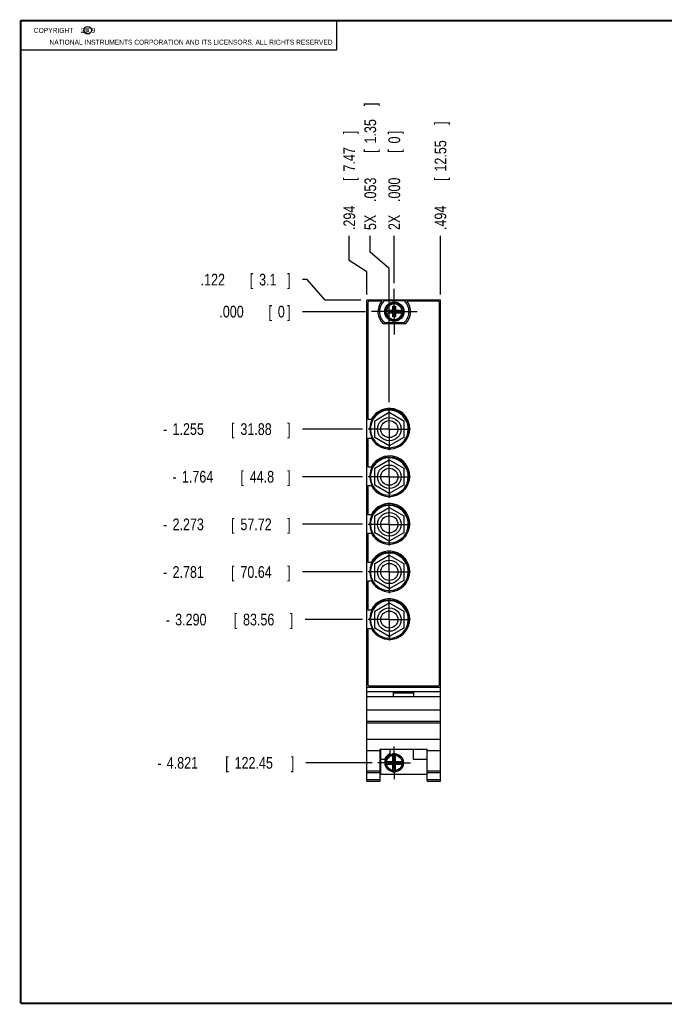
# Model space of a CAD drawing. Header units: inches. Extents: x 0.2 to 16.8, y 0.1 to 10.8.
# Tile 1 of 10: x 0.2 to 7.1, y 0.2 to 10.8. Entities that reach past the tile are written whole.
import ezdxf

# ---------------------------------------------------------------- set-up
doc = ezdxf.new("R2010")
doc.units = ezdxf.units.IN
doc.header["$LTSCALE"] = 0.935
doc.header["$MEASUREMENT"] = 0
doc.linetypes.add('CENTER', pattern=[0.6, 0.375, -0.075, 0.075, -0.075])
doc.layers.get('0').update_dxf_attribs({"linetype": 'CONTINUOUS'})
doc.layers.add('DEFAULT_1', color=7, linetype='CENTER')
doc.layers.add('DIMENSIONS', color=7, linetype='CONTINUOUS')
doc.styles.get("Standard").update_dxf_attribs({"font": 'txt', "width": 0.8})
doc.dimstyles.new('DIMSTYLE_1', dxfattribs={"dimtxt": 0.125, "dimasz": 0.18, "dimexe": 0.18, "dimexo": 0.0625, "dimgap": 0.09, "dimtad": 0, "dimtih": 1, "dimtoh": 1, "dimdec": 3, "dimzin": 4, "dimdsep": 46, "dimtxsty": 'STANDARD', "dimblk": '_FILLED', "dimblk1": '_FILLED', "dimblk2": '_FILLED', "dimcen": 0.09, "dimadec": 0, "dimazin": 0, "dimtp": 0.001, "dimtm": 0.001, "dimtfac": 1, "dimtdec": 3, "dimtofl": 0, "dimtmove": 0, "dimatfit": 3, "dimldrblk": '_FILLED', "dimfxl": 1, "dimtolj": 1, "dimtzin": 4, "dimarcsym": 0})

# ---------------------------------------------------------------- blocks, each defined once
blk = doc.blocks.new('*D0')
at = {"layer": 'DIMENSIONS', "color": 2, "linetype": 'CONTINUOUS'}
for p, q in [((3.312, 7.992), (3.26, 7.992)), ((3.502, 7.771), (3.312, 7.992)), ((3.885, 7.771), (3.502, 7.771))]:
    blk.add_line(p, q, dxfattribs=at)
at = {"layer": 'DIMENSIONS', "color": 2, "linetype": 'CONTINUOUS', "width": 0.8}
for s, p in [('.122', (2.173, 7.929)), ('[', (2.698, 7.929)), ('3.1', (2.798, 7.929)), (']', (3.098, 7.929))]:
    blk.add_text(s, height=0.125, dxfattribs=at).set_placement(p)
blk = doc.blocks.new('_FILLED')
at = {"color": 0, "linetype": 'BYBLOCK'}
blk.add_solid([(0, 0), (-1, 0.174), (-1, -0.174)], dxfattribs=at)
blk = doc.blocks.new('*D1')
at = {"layer": 'DIMENSIONS', "color": 2, "linetype": 'CONTINUOUS'}
blk.add_line((3.901, 6.394), (3.26, 6.394), dxfattribs=at)
at = {"layer": 'DIMENSIONS', "color": 2, "linetype": 'CONTINUOUS', "width": 0.8}
for s, p in [('1.255', (1.873, 6.332)), ('[', (2.498, 6.332)), ('31.88', (2.598, 6.332)), (']', (3.098, 6.332)), ('-', (1.773, 6.332))]:
    blk.add_text(s, height=0.125, dxfattribs=at).set_placement(p)
blk = doc.blocks.new('*D2')
at = {"layer": 'DIMENSIONS', "color": 2, "linetype": 'CONTINUOUS'}
blk.add_line((3.901, 5.885), (3.26, 5.885), dxfattribs=at)
at = {"layer": 'DIMENSIONS', "color": 2, "linetype": 'CONTINUOUS', "width": 0.8}
for s, p in [('1.764', (1.973, 5.823)), ('[', (2.598, 5.823)), ('44.8', (2.698, 5.823)), (']', (3.098, 5.823)), ('-', (1.873, 5.823))]:
    blk.add_text(s, height=0.125, dxfattribs=at).set_placement(p)
blk = doc.blocks.new('*D3')
at = {"layer": 'DIMENSIONS', "color": 2, "linetype": 'CONTINUOUS'}
blk.add_line((3.901, 5.377), (3.26, 5.377), dxfattribs=at)
at = {"layer": 'DIMENSIONS', "color": 2, "linetype": 'CONTINUOUS', "width": 0.8}
for s, p in [('-', (1.773, 5.314)), ('2.273', (1.873, 5.314)), ('[', (2.498, 5.314)), ('57.72', (2.598, 5.314)), (']', (3.098, 5.314))]:
    blk.add_text(s, height=0.125, dxfattribs=at).set_placement(p)
blk = doc.blocks.new('*D4')
at = {"layer": 'DIMENSIONS', "color": 2, "linetype": 'CONTINUOUS'}
blk.add_line((3.901, 4.868), (3.26, 4.868), dxfattribs=at)
at = {"layer": 'DIMENSIONS', "color": 2, "linetype": 'CONTINUOUS', "width": 0.8}
for s, p in [('-', (1.773, 4.805)), ('2.781', (1.873, 4.805)), ('[', (2.498, 4.805)), ('70.64', (2.598, 4.805)), (']', (3.098, 4.805))]:
    blk.add_text(s, height=0.125, dxfattribs=at).set_placement(p)
blk = doc.blocks.new('*D5')
at = {"layer": 'DIMENSIONS', "color": 2, "linetype": 'CONTINUOUS'}
blk.add_line((3.901, 4.359), (3.289, 4.359), dxfattribs=at)
at = {"layer": 'DIMENSIONS', "color": 2, "linetype": 'CONTINUOUS', "width": 0.8}
for s, p in [('3.290', (1.901, 4.297)), ('[', (2.526, 4.297)), ('83.56', (2.626, 4.297)), (']', (3.126, 4.297)), ('-', (1.801, 4.297))]:
    blk.add_text(s, height=0.125, dxfattribs=at).set_placement(p)
blk = doc.blocks.new('*D6')
at = {"layer": 'DIMENSIONS', "color": 2, "linetype": 'CONTINUOUS'}
blk.add_line((4.005, 2.828), (3.298, 2.828), dxfattribs=at)
at = {"layer": 'DIMENSIONS', "color": 2, "linetype": 'CONTINUOUS', "width": 0.8}
for s, p in [('4.821', (1.811, 2.766)), ('[', (2.436, 2.766)), ('122.45', (2.536, 2.766)), (']', (3.136, 2.766)), ('-', (1.711, 2.766))]:
    blk.add_text(s, height=0.125, dxfattribs=at).set_placement(p)
blk = doc.blocks.new('*D7')
at = {"layer": 'DIMENSIONS', "color": 2, "linetype": 'CONTINUOUS'}
blk.add_line((3.936, 7.649), (3.26, 7.649), dxfattribs=at)
at = {"layer": 'DIMENSIONS', "color": 2, "linetype": 'CONTINUOUS', "width": 0.8}
for s, p in [('.000', (2.373, 7.587)), ('[', (2.898, 7.587)), ('0', (2.998, 7.587)), (']', (3.098, 7.587))]:
    blk.add_text(s, height=0.125, dxfattribs=at).set_placement(p)
blk = doc.blocks.new('*D8')
at = {"layer": 'DIMENSIONS', "color": 2, "linetype": 'CONTINUOUS'}
for p, q in [((3.985, 8.285), (3.985, 8.459)), ((4.189, 8.109), (3.985, 8.285)), ((4.189, 6.682), (4.189, 8.109))]:
    blk.add_line(p, q, dxfattribs=at)
at = {"layer": 'DIMENSIONS', "color": 2, "linetype": 'CONTINUOUS', "width": 0.8}
for s, p in [(']', (4.048, 9.846)), ('1.35', (4.048, 9.446)), ('[', (4.048, 9.346)), ('.053', (4.048, 8.821)), ('5X ', (4.048, 8.521))]:
    blk.add_text(s, height=0.125, rotation=90, dxfattribs=at).set_placement(p)
blk = doc.blocks.new('*D9')
at = {"layer": 'DIMENSIONS', "color": 2, "linetype": 'CONTINUOUS'}
for p, q in [((3.761, 8.197), (3.761, 8.459)), ((3.948, 8.075), (3.761, 8.197)), ((3.948, 7.834), (3.948, 8.075))]:
    blk.add_line(p, q, dxfattribs=at)
at = {"layer": 'DIMENSIONS', "color": 2, "linetype": 'CONTINUOUS', "width": 0.8}
for s, p in [(']', (3.824, 9.546)), ('7.47', (3.824, 9.146)), ('[', (3.824, 9.046)), ('.294', (3.824, 8.521))]:
    blk.add_text(s, height=0.125, rotation=90, dxfattribs=at).set_placement(p)
blk = doc.blocks.new('*D10')
at = {"layer": 'DIMENSIONS', "color": 2, "linetype": 'CONTINUOUS'}
blk.add_line((4.736, 7.834), (4.736, 8.459), dxfattribs=at)
at = {"layer": 'DIMENSIONS', "color": 2, "linetype": 'CONTINUOUS', "width": 0.8}
for s, p in [(']', (4.798, 9.646)), ('12.55', (4.798, 9.146)), ('[', (4.798, 9.046)), ('.494', (4.798, 8.521))]:
    blk.add_text(s, height=0.125, rotation=90, dxfattribs=at).set_placement(p)
blk = doc.blocks.new('*D11')
at = {"layer": 'DIMENSIONS', "color": 2, "linetype": 'CONTINUOUS'}
blk.add_line((4.242, 7.955), (4.242, 8.459), dxfattribs=at)
at = {"layer": 'DIMENSIONS', "color": 2, "linetype": 'CONTINUOUS', "width": 0.8}
for s, p in [(']', (4.304, 9.546)), ('0', (4.304, 9.446)), ('[', (4.304, 9.346)), ('.000', (4.304, 8.821)), ('2X ', (4.304, 8.521))]:
    blk.add_text(s, height=0.125, rotation=90, dxfattribs=at).set_placement(p)

msp = doc.modelspace()

# ---------------------------------------------------------------- linework, layer by layer
at = {"color": 2, "linetype": 'CONTINUOUS'}
for p, q in [((0.25, 10.7586), (3.625, 10.7586)), ((0.25, 10.7586), (0.25, 10.4456)), ((3.625, 10.7586), (3.625, 10.4456)), ((0.25, 10.4456), (3.625, 10.4456))]:
    msp.add_line(p, q, dxfattribs=at)
at = {"color": 7, "linetype": 'CONTINUOUS'}
for p, q in [((3.948, 2.6335), (3.948, 7.7712)), ((4.736, 7.7712), (3.948, 7.7712)), ((3.958, 7.7412), (3.958, 6.4992)), ((4.1075, 7.7612), (3.978, 7.7612)), ((4.1382, 7.7677), (4.3457, 7.7677)), ((4.2282, 7.5921), (4.2558, 7.7063)), ((4.2282, 7.663), (4.2282, 7.7063)), ((4.2558, 7.5921), (4.2282, 7.7063)), ((4.2282, 7.7063), (4.2558, 7.7063)), ((4.2558, 7.7063), (4.2558, 7.663)), ((4.706, 7.7612), (4.3765, 7.7612)), ((4.726, 3.6712), (4.726, 7.7412)), ((4.736, 2.6335), (4.736, 7.7712)), ((4.1473, 7.663), (4.2303, 7.663)), ((4.1473, 7.6354), (4.2303, 7.6354)), ((4.1935, 7.6375), (4.1935, 7.6609)), ((4.1935, 7.6375), (4.2905, 7.6609)), ((4.2303, 7.6609), (4.1935, 7.6609)), ((4.1935, 7.6609), (4.2905, 7.6375)), ((4.1935, 7.6375), (4.2303, 7.6375)), ((4.2282, 7.5921), (4.2282, 7.6354)), ((4.2558, 7.5921), (4.2282, 7.5921)), ((4.2303, 7.663), (4.2303, 7.6609)), ((4.2303, 7.6375), (4.2537, 7.6609)), ((4.2537, 7.6375), (4.2303, 7.6609)), ((4.2303, 7.6354), (4.2303, 7.6375)), ((4.2537, 7.663), (4.2537, 7.6609)), ((4.2537, 7.663), (4.3366, 7.663)), ((4.2905, 7.6609), (4.2537, 7.6609)), ((4.2537, 7.6354), (4.2537, 7.6375)), ((4.2537, 7.6375), (4.2905, 7.6375)), ((4.2537, 7.6354), (4.3366, 7.6354)), ((4.2558, 7.6354), (4.2558, 7.5921)), ((4.2905, 7.6375), (4.2905, 7.6609)), ((4.3602, 7.5202), (4.1237, 7.5202)), ((4.3457, 7.5307), (4.1382, 7.5307)), ((4.033, 6.4841), (4.189, 6.5742)), ((4.189, 6.5742), (4.345, 6.4841)), ((3.958, 6.4992), (3.9974, 6.4992)), ((4.033, 6.304), (4.033, 6.4841)), ((4.345, 6.4841), (4.345, 6.304)), ((3.958, 6.2992), (3.958, 5.9905)), ((3.958, 6.2992), (3.9974, 6.2992)), ((4.189, 6.2139), (4.033, 6.304)), ((4.345, 6.304), (4.189, 6.2139)), ((4.033, 5.9754), (4.189, 6.0655)), ((4.189, 6.0655), (4.345, 5.9754)), ((3.958, 5.9905), (3.9974, 5.9905)), ((4.033, 5.7953), (4.033, 5.9754)), ((4.345, 5.9754), (4.345, 5.7953)), ((3.958, 5.7905), (3.958, 5.4818)), ((3.958, 5.7905), (3.9974, 5.7905)), ((4.189, 5.7052), (4.033, 5.7953)), ((4.345, 5.7953), (4.189, 5.7052)), ((3.958, 5.4818), (3.9974, 5.4818)), ((4.033, 5.4667), (4.189, 5.5568)), ((4.189, 5.5568), (4.345, 5.4667)), ((4.033, 5.2866), (4.033, 5.4667)), ((4.345, 5.4667), (4.345, 5.2866)), ((3.958, 5.2818), (3.958, 4.9731)), ((3.958, 5.2818), (3.9974, 5.2818)), ((4.189, 5.1965), (4.033, 5.2866)), ((4.345, 5.2866), (4.189, 5.1965)), ((3.958, 4.9731), (3.9974, 4.9731)), ((4.033, 4.958), (4.189, 5.0481)), ((4.033, 4.7779), (4.033, 4.958)), ((4.189, 5.0481), (4.345, 4.958)), ((4.345, 4.958), (4.345, 4.7779)), ((3.958, 4.7731), (3.958, 4.4644)), ((3.958, 4.7731), (3.9974, 4.7731)), ((4.189, 4.6878), (4.033, 4.7779)), ((4.345, 4.7779), (4.189, 4.6878)), ((4.033, 4.4493), (4.189, 4.5394)), ((4.189, 4.5394), (4.345, 4.4493)), ((3.958, 4.4644), (3.9974, 4.4644)), ((4.033, 4.2692), (4.033, 4.4493)), ((4.345, 4.4493), (4.345, 4.2692)), ((3.958, 4.2644), (3.9974, 4.2644)), ((3.958, 4.2644), (3.958, 3.6712)), ((4.189, 4.1791), (4.033, 4.2692)), ((4.345, 4.2692), (4.189, 4.1791)), ((3.948, 3.6355), (4.736, 3.6355)), ((3.948, 3.5925), (4.736, 3.5925)), ((3.978, 3.6512), (4.706, 3.6512)), ((4.232, 3.5825), (4.452, 3.5825)), ((4.232, 3.5355), (4.232, 3.5825)), ((4.452, 3.5355), (4.452, 3.5825)), ((4.736, 3.5355), (3.948, 3.5355)), ((4.232, 3.5755), (4.452, 3.5755)), ((3.948, 3.3955), (4.736, 3.3955)), ((3.948, 3.2755), (4.736, 3.2755)), ((3.948, 3.256), (4.736, 3.256)), ((3.948, 3.0802), (4.736, 3.0802)), ((3.948, 2.9605), (4.09, 2.9605)), ((4.09, 2.9758), (4.594, 2.9758)), ((4.09, 2.6335), (4.09, 2.9758)), ((4.096, 2.9758), (4.096, 2.7065)), ((4.193, 2.9758), (4.193, 2.9258)), ((4.443, 2.9758), (4.443, 2.8665)), ((4.594, 2.6335), (4.594, 2.9758)), ((4.594, 2.9605), (4.736, 2.9605)), ((4.096, 2.8665), (4.1398, 2.8665)), ((4.1473, 2.8423), (4.2303, 2.8423)), ((4.1849, 2.8147), (4.2991, 2.8423)), ((4.1849, 2.8423), (4.2991, 2.8147)), ((4.1849, 2.8147), (4.1849, 2.8423)), ((4.2282, 2.8402), (4.2282, 2.9231)), ((4.2282, 2.8856), (4.2558, 2.8856)), ((4.2558, 2.7714), (4.2282, 2.8856)), ((4.2282, 2.7714), (4.2558, 2.8856)), ((4.2537, 2.877), (4.2303, 2.877)), ((4.2303, 2.877), (4.2303, 2.8402)), ((4.2537, 2.8402), (4.2537, 2.877)), ((4.2537, 2.8423), (4.3366, 2.8423)), ((4.2558, 2.8402), (4.2558, 2.9231)), ((4.2991, 2.8423), (4.2991, 2.8147)), ((4.443, 2.8665), (4.594, 2.8665)), ((3.948, 2.7435), (4.09, 2.7435)), ((4.1473, 2.8147), (4.2303, 2.8147)), ((4.2303, 2.8402), (4.1935, 2.8402)), ((4.1935, 2.8168), (4.1935, 2.8402)), ((4.1935, 2.8168), (4.2303, 2.8168)), ((4.2282, 2.7338), (4.2282, 2.8168)), ((4.2558, 2.7714), (4.2282, 2.7714)), ((4.2537, 2.8168), (4.2303, 2.8402)), ((4.2303, 2.8168), (4.2537, 2.8402)), ((4.2303, 2.8168), (4.2303, 2.78)), ((4.2537, 2.78), (4.2303, 2.78)), ((4.2905, 2.8402), (4.2537, 2.8402)), ((4.2537, 2.8168), (4.2905, 2.8168)), ((4.2537, 2.78), (4.2537, 2.8168)), ((4.2537, 2.8147), (4.3366, 2.8147)), ((4.2558, 2.7338), (4.2558, 2.8168)), ((4.2905, 2.8168), (4.2905, 2.8402)), ((4.594, 2.7435), (4.736, 2.7435)), ((3.948, 2.7243), (4.09, 2.7243)), ((3.948, 2.6514), (4.09, 2.6514)), ((3.948, 2.6335), (4.09, 2.6335)), ((4.096, 2.7065), (4.594, 2.7065)), ((4.594, 2.7243), (4.736, 2.7243)), ((4.594, 2.6514), (4.736, 2.6514)), ((4.594, 2.6335), (4.736, 2.6335))]:
    msp.add_line(p, q, dxfattribs=at)
at = {"color": 7, "linetype": 'CONTINUOUS', "const_width": 0.02}
for points in [[(0.25, 10.7586), (0.25, 0.2586)], [(16.75, 10.7586), (0.25, 10.7586)], [(0.25, 0.2586), (16.75, 0.2586)]]:
    msp.add_lwpolyline(points, dxfattribs=at)
at = {"color": 2, "linetype": 'CONTINUOUS'}
msp.add_circle((0.9659, 10.6562), 0.0403, dxfattribs=at)
at = {"color": 7, "linetype": 'CONTINUOUS'}
for centre, radius in [((4.242, 7.6492), 0.1025), ((4.242, 7.6492), 0.098), ((4.19, 6.3992), 0.207), ((4.189, 6.394), 0.125), ((4.189, 6.394), 0.091), ((4.19, 5.8905), 0.207), ((4.189, 5.8853), 0.125), ((4.189, 5.8853), 0.091), ((4.19, 5.3818), 0.207), ((4.189, 5.3766), 0.125), ((4.189, 5.3766), 0.091), ((4.19, 4.8731), 0.207), ((4.189, 4.8679), 0.125), ((4.189, 4.8679), 0.091), ((4.19, 4.3644), 0.207), ((4.189, 4.3592), 0.125), ((4.189, 4.3592), 0.091), ((4.242, 2.8285), 0.098)]:
    msp.add_circle(centre, radius, dxfattribs=at)
at = {"color": 9, "linetype": 'CONTINUOUS'}
for radius in [0.0947, 0.0832]:
    msp.add_circle((4.242, 2.8285), radius, dxfattribs=at)
at = {"color": 7, "linetype": 'CONTINUOUS'}
for centre, radius, start, end in [((3.978, 7.7412), 0.02, 90, 180), ((4.242, 7.6492), 0.175, 140.20818, 227.4886), ((4.242, 7.6492), 0.1575, 131.20295, 228.79705), ((4.242, 7.6492), 0.1575, 311.20295, 48.79705), ((4.242, 7.6492), 0.175, 312.5114, 39.79182), ((4.706, 7.7412), 0.02, 0, 90), ((4.242, 7.6492), 0.0956, 171.71661, 188.28339), ((4.242, 7.6492), 0.0956, 351.71661, 8.28339), ((4.189, 6.394), 0.202, 294.16114, 229.34652), ((4.19, 6.3992), 0.217, 207.44065, 152.55935), ((4.19, 5.8905), 0.217, 207.44065, 152.55935), ((4.189, 5.8853), 0.202, 294.16114, 229.34652), ((4.189, 5.3766), 0.202, 294.16114, 229.34652), ((4.19, 5.3818), 0.217, 207.44065, 152.55935), ((4.189, 4.8679), 0.202, 294.16114, 229.34652), ((4.19, 4.8731), 0.217, 207.44065, 152.55935), ((4.189, 4.3592), 0.202, 294.16114, 229.34652), ((4.19, 4.3644), 0.217, 207.44065, 152.55935), ((3.978, 3.6712), 0.02, 180, 270), ((4.706, 3.6712), 0.02, 270, 360), ((4.242, 2.8285), 0.109, 116.71426, 159.59683), ((4.242, 2.8285), 0.0956, 171.71661, 188.28339), ((4.242, 2.8285), 0.0956, 81.71661, 98.28339), ((4.242, 2.8285), 0.0956, 351.71661, 8.28339), ((4.242, 2.8285), 0.0956, 261.71661, 278.28339)]:
    msp.add_arc(centre, radius, start, end, dxfattribs=at)
at = {"color": 9, "linetype": 'CONTINUOUS'}
for radius, start, end in [(0.0947, 8.36374, 171.63626), (0.0832, 9.53359, 170.46641), (0.0947, 188.36374, 351.63626), (0.0832, 189.53359, 350.46641)]:
    msp.add_arc((4.242, 7.6492), radius, start, end, dxfattribs=at)
at = {"layer": 'DEFAULT_1', "color": 7, "linetype": 'CENTER'}
for p, q in [((4.242, 7.6492), (4.242, 7.8927)), ((4.242, 7.6492), (3.9985, 7.6492)), ((4.242, 7.6492), (4.242, 7.4057)), ((4.242, 7.6492), (4.4855, 7.6492)), ((4.189, 6.394), (4.189, 6.619)), ((4.189, 6.394), (3.964, 6.394)), ((4.189, 6.394), (4.189, 6.169)), ((4.189, 6.394), (4.414, 6.394)), ((4.189, 5.8853), (4.189, 6.1103)), ((4.189, 5.8853), (3.964, 5.8853)), ((4.189, 5.8853), (4.189, 5.6603)), ((4.189, 5.8853), (4.414, 5.8853)), ((4.189, 5.3766), (4.189, 5.6016)), ((4.189, 5.3766), (3.964, 5.3766)), ((4.189, 5.3766), (4.189, 5.1516)), ((4.189, 5.3766), (4.414, 5.3766)), ((4.189, 4.8679), (4.189, 5.0929)), ((4.189, 4.8679), (3.964, 4.8679)), ((4.189, 4.8679), (4.414, 4.8679)), ((4.189, 4.8679), (4.189, 4.6429)), ((4.189, 4.3592), (4.189, 4.5842)), ((4.189, 4.3592), (3.964, 4.3592)), ((4.189, 4.3592), (4.414, 4.3592)), ((4.189, 4.3592), (4.189, 4.1342)), ((4.242, 2.8285), (4.242, 3.0025)), ((4.242, 2.8285), (4.068, 2.8285)), ((4.242, 2.8285), (4.416, 2.8285)), ((4.242, 2.8285), (4.242, 2.6545))]:
    msp.add_line(p, q, dxfattribs=at)

# ---------------------------------------------------------------- texts
at = {"color": 2, "linetype": 'CONTINUOUS', "width": 0.8}
for s, p in [('c', (0.946, 10.6363)), ('NATIONAL INSTRUMENTS CORPORATION AND ITS LICENSORS. ALL RIGHTS RESERVED', (0.5583, 10.5016))]:
    msp.add_text(s, height=0.053, dxfattribs=at).set_placement(p)
at = {"color": 2, "linetype": 'CONTINUOUS', "insert": (0.3125, 10.6805), "char_height": 0.053, "width": 0.8904, "attachment_point": 1}
msp.add_mtext('    COPYRIGHT    2009', dxfattribs=at)

# ---------------------------------------------------------------- dimensions: what is measured, and where the dimension line sits
at = {"layer": 'DIMENSIONS', "color": 2, "linetype": 'CONTINUOUS'}
for feature_location, offset, dtype, origin, text, picture, middle in [((4.189, 6.6815), (-0.2036, 1.7771), 0, (4.242, 7.8927), '5X <>', '*D8', (3.9854, 9.2337)), ((4.2419868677, 7.9551846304), (0, 0.5035), 1, (4.2419868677, 7.8926846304), '2X <>', '*D11', (4.2419868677, 9.0836846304)), ((4.0055, 2.8285), (-0.7075, 0), 0, (3.9985, 7.6492), '-<>', '*D6', (2.473, 2.8285)), ((3.9015, 6.394), (-0.641, 0), 0, (3.9985, 7.6492), '-<>', '*D1', (2.4855, 6.394)), ((3.9015, 5.3766), (-0.641, 0), 0, (3.9985, 7.6492), '-<>', '*D3', (2.4855, 5.3766)), ((3.9015, 4.8679), (-0.641, 0), 0, (3.9985, 7.6492), '-<>', '*D4', (2.4855, 4.8679)), ((3.9015, 4.3592), (-0.613, 0), 0, (3.9985, 7.6492), '-<>', '*D5', (2.5135, 4.3592)), ((3.9015, 5.8853), (-0.641, 0), 0, (3.9985, 7.6492), '-<>', '*D2', (2.5355, 5.8853))]:
    dim = msp.add_ordinate_dim(feature_location=feature_location, offset=offset, dtype=dtype, origin=origin, text=text, dimstyle='DIMSTYLE_1', dxfattribs=at)
    dim.commit()
    dim.dimension.update_dxf_attribs({"geometry": picture, "text_midpoint": middle})
for feature_location, offset, dtype, origin, picture, middle in [((4.736, 7.8337), (0, 0.625), 1, (4.242, 7.8927), '*D10', (4.736, 9.1337)), ((3.948, 7.8337), (-0.1869, 0.625), 0, (4.242, 7.8927), '*D9', (3.7611, 9.0837)), ((3.8855, 7.7712), (-0.625, 0.2206), 0, (3.9985, 7.6492), '*D0', (2.6855, 7.9918)), ((3.9359868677, 7.6491846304), (-0.6755, 0), 0, (3.9984868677, 7.6491846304), '*D7', (2.7854868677, 7.6491846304))]:
    dim = msp.add_ordinate_dim(feature_location=feature_location, offset=offset, dtype=dtype, origin=origin, dimstyle='DIMSTYLE_1', dxfattribs=at)
    dim.commit()
    dim.dimension.update_dxf_attribs({"geometry": picture, "text_midpoint": middle})

doc.saveas('drawing.dxf')
